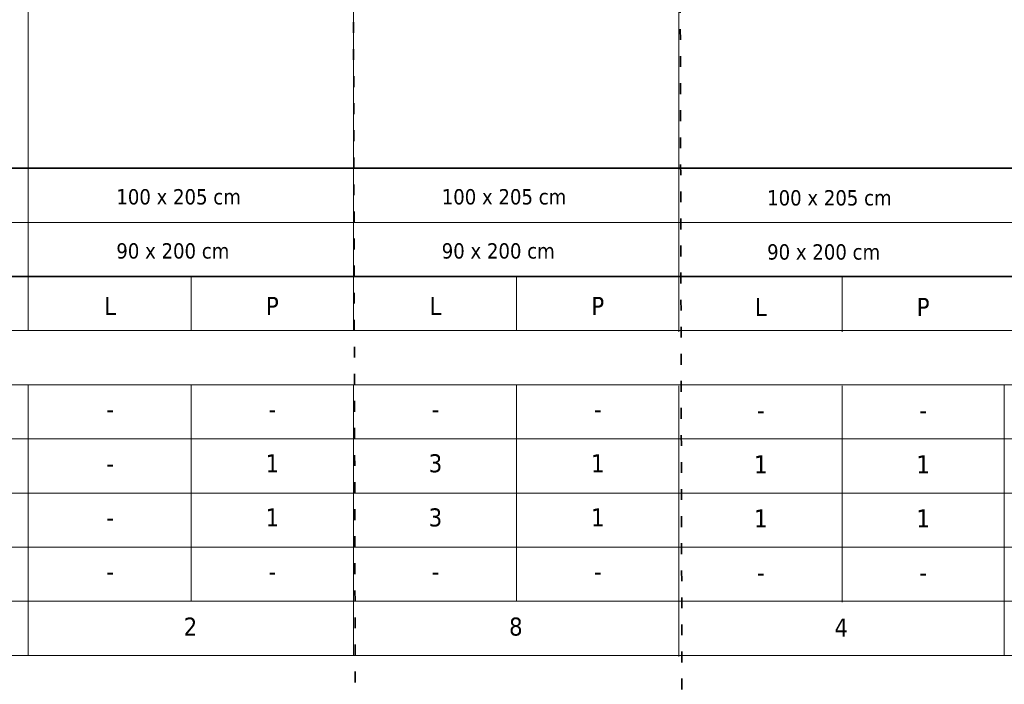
# Model space of a CAD drawing. Header units: millimetres. Extents: x 23192 to 149900, y -396339 to -79279.
# Tile 76 of 136: x 73298 to 74390, y -211739 to -211002. Entities that reach past the tile are written whole.
import ezdxf

# ---------------------------------------------------------------- set-up
doc = ezdxf.new("R2010")
doc.units = ezdxf.units.MM
doc.linetypes.add('ACAD_ISO03W100', pattern=[30, 12, -18])
doc.layers.add('0_LEGENDA', color=7, linetype='Continuous', lineweight=13)
doc.layers.add('KOREkty', color=190, linetype='Continuous', lineweight=35)
doc.styles.add('ARIAL', font='tahoma.ttf')

msp = doc.modelspace()

# ---------------------------------------------------------------- linework, layer by layer
at = {"layer": '0_LEGENDA', "linetype": 'ByBlock', "ltscale": 5}
for p, q in [((73306.988, -211346.755), (73306.988, -210174.457)), ((73667.872, -211346.755), (73667.872, -210174.457)), ((74028.752, -211347.909), (74028.752, -210175.611)), ((67487.721, -211166.755), (76924.798, -211166.749)), ((67487.721, -211226.755), (76924.742, -211226.749)), ((67487.721, -211286.755), (76924.686, -211286.749)), ((67487.721, -211286.755), (76924.686, -211286.753)), ((73487.871, -211286.754), (73487.871, -211346.755)), ((73848.755, -211286.754), (73848.755, -211346.755)), ((74209.635, -211287.908), (74209.635, -211347.909)), ((67487.721, -211346.755), (76924.63, -211346.749)), ((67487.721, -211406.755), (76924.573, -211406.749)), ((73306.988, -211706.755), (73306.988, -211406.755)), ((73487.871, -211406.755), (73487.871, -211646.755)), ((73667.872, -211706.755), (73667.872, -211406.755)), ((73848.755, -211406.755), (73848.755, -211646.755)), ((74028.752, -211707.909), (74028.752, -211407.909)), ((74209.635, -211407.909), (74209.635, -211647.909)), ((74389.639, -211706.75), (74389.639, -211406.75)), ((67487.721, -211466.755), (76924.517, -211466.749)), ((67487.721, -211466.755), (76924.517, -211466.753)), ((67487.721, -211526.755), (76924.461, -211526.749)), ((67487.721, -211526.755), (76924.461, -211526.753)), ((67487.721, -211586.755), (76924.405, -211586.749)), ((67487.721, -211646.755), (76924.348, -211646.749)), ((67487.721, -211706.755), (76924.292, -211706.749)), ((67487.721, -211706.755), (76924.292, -211706.749)), ((67487.721, -211706.755), (76924.292, -211706.749))]:
    msp.add_line(p, q, dxfattribs=at)
at = {"layer": '0_LEGENDA', "linetype": 'ACAD_ISO03W100', "lineweight": 35}
msp.add_lwpolyline([(73665.872, -210172.457), (74028.235, -210172.457), (74033.9, -212456.65), (73671.536, -212456.65)], close=True, dxfattribs=at)
at = {"layer": 'KOREkty'}
msp.add_lwpolyline([(67895.989, -211166.755), (76924.686, -211166.754), (76924.686, -211286.749), (67895.989, -211286.75)], close=True, dxfattribs=at)

# ---------------------------------------------------------------- texts
at = {"layer": '0_LEGENDA', "linetype": 'ByBlock', "ltscale": 5, "attachment_point": 1, "style": 'ARIAL'}
for s, insert, char_height, width in [('100 x 205 cm', (73404.831, -211189.831), 17, 162.7638), ('100 x 205 cm', (73765.715, -211189.831), 17, 162.7638), ('100 x 205 cm', (74126.595, -211190.985), 17, 162.7638), ('90 x 200 cm', (73404.831, -211249.831), 17, 212.04863), ('90 x 200 cm', (73765.715, -211249.831), 17, 212.04863), ('90 x 200 cm', (74126.595, -211250.985), 17, 212.04863), ('\\pxqc;L', (73307.872, -211309.283), 20, 180), ('\\pxqc;P', (73487.872, -211309.283), 20, 180), ('\\pxqc;L', (73668.755, -211309.283), 20, 180), ('\\pxqc;P', (73848.755, -211309.283), 20, 180), ('\\pxqc;L', (74029.635, -211310.438), 20, 180), ('\\pxqc;P', (74209.635, -211310.438), 20, 180), ('\\pxqc;-', (73307.872, -211423.776), 20, 180), ('\\pxqc;-', (73487.871, -211423.775), 20, 180), ('\\pxqc;-', (73668.755, -211423.776), 20, 180), ('\\pxqc;-', (73848.755, -211423.775), 20, 180), ('\\pxqc;-', (74029.635, -211424.93), 20, 180), ('\\pxqc;-', (74209.635, -211424.929), 20, 180), ('\\pxqc;1', (73487.872, -211483.775), 20, 180), ('\\pxqc;3', (73668.755, -211483.776), 20, 180), ('\\pxqc;1', (73848.755, -211483.775), 20, 180), ('\\pxqc;1', (74029.635, -211484.93), 20, 180), ('\\pxqc;1', (74209.635, -211484.929), 20, 180), ('\\pxqc;-', (73307.872, -211483.776), 20, 180), ('\\pxqc;1', (73487.872, -211543.775), 20, 180), ('\\pxqc;3', (73668.755, -211543.775), 20, 180), ('\\pxqc;1', (73848.755, -211543.775), 20, 180), ('\\pxqc;1', (74029.635, -211544.929), 20, 180), ('\\pxqc;1', (74209.635, -211544.929), 20, 180), ('\\pxqc;-', (73307.872, -211543.775), 20, 180), ('\\pxqc;-', (73307.872, -211603.775), 20, 180), ('\\pxqc;-', (73487.872, -211603.775), 20, 180), ('\\pxqc;-', (73668.755, -211603.775), 20, 180), ('\\pxqc;-', (73848.755, -211603.775), 20, 180), ('\\pxqc;-', (74029.635, -211604.929), 20, 180), ('\\pxqc;-', (74209.635, -211604.929), 20, 180), ('\\pxqc;2', (73309.807, -211664.787), 20, 354.4574), ('\\pxqc;8', (73670.691, -211664.787), 20, 354.4574), ('\\pxqc;4', (74031.571, -211665.941), 20, 354.4574)]:
    msp.add_mtext(s, dxfattribs=dict(at, insert=insert, char_height=char_height, width=width))

doc.saveas('drawing.dxf')
